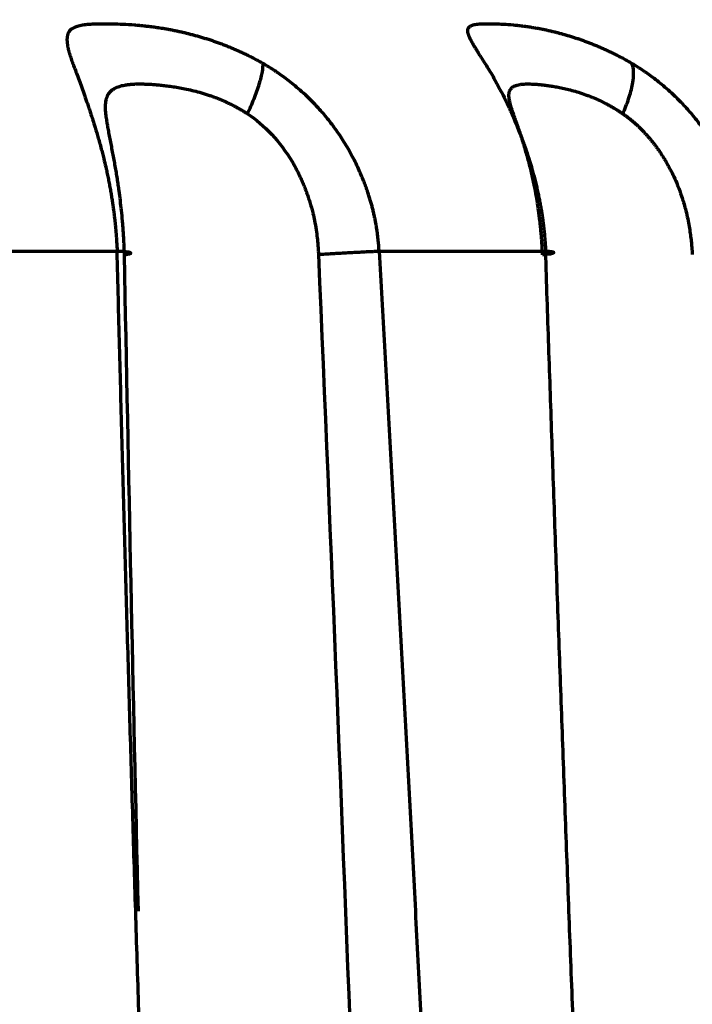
# Model space of a CAD drawing. Header units: millimetres. Extents: x -170 to 6906, y -2212 to 4257.
# Tile 178 of 256: x 4952.41 to 4957.81, y -1045.22 to -1037.32. Entities that reach past the tile are written whole.
import ezdxf

# ---------------------------------------------------------------- set-up
doc = ezdxf.new("R2010")
doc.units = ezdxf.units.MM
doc.layers.add('1', color=7, linetype='Continuous', true_color=0xffffff)
doc.styles.add('PC_TEXTSTYLE', font='ISOCP.SHX', dxfattribs={"width": 0.707, "bigfont": 'GBCBIG.SHX'})
doc.dimstyles.new('GB_DIMSTYLE', dxfattribs={"dimtxt": 50, "dimasz": 40, "dimexe": 1, "dimexo": 0, "dimgap": 1.5, "dimtad": 1, "dimdec": 1, "dimdsep": 46, "dimtxsty": 'PC_TEXTSTYLE', "dimcen": 0, "dimclrd": 256, "dimclrt": 3, "dimadec": 1, "dimazin": 2, "dimtp": 0.1, "dimtm": 0.1, "dimtfac": 0.71, "dimtdec": 1, "dimtmove": 0, "dimatfit": 3, "dimfxl": 1, "dimtfill": 1, "dimarcsym": 0})

# ---------------------------------------------------------------- blocks, each defined once
blk = doc.blocks.new('*D40')
at = {"lineweight": -2, "transparency": 16777216}
for p, q in [((5298.6037, -811.4238), (5142.7089, -938.9816)), ((4772.6385, -1241.784), (5111.7513, -964.312))]:
    blk.add_line(p, q, dxfattribs=at)
at = {"lineweight": 18, "transparency": 16777216}
blk.add_solid([(5138.4871, -933.822), (5146.9306, -944.1412), (5111.7513, -964.312)], dxfattribs=at)
at = {"layer": 'Defpoints', "color": 0, "lineweight": 18, "transparency": 16777216}
for p in [(5111.7513, -964.312), (4772.6385, -1241.784)]:
    blk.add_point(p, dxfattribs=at)
at = {"color": 3, "lineweight": 18, "transparency": 16777216, "insert": (5244.5253, -821.4256), "char_height": 50, "attachment_point": 5, "rotation": 39.29104, "style": 'PC_TEXTSTYLE', "bg_fill": 3, "box_fill_scale": 1.1, "bg_fill_color": 256, "bg_fill_true_color": 13158600, "bg_fill_transparency": 0}
blk.add_mtext('R625', dxfattribs=at)

msp = doc.modelspace()

# ---------------------------------------------------------------- linework, layer by layer
at = {"color": 0, "lineweight": 18}
msp.add_arc((4772.6385, -1241.784), 438.1646, 198.705525, 161.369529, dxfattribs=at)
at = {"layer": '1', "color": 0, "linetype": 'Continuous', "lineweight": 70}
for points, knots in [([(4954.3604, -1037.6708), (4954.3548, -1037.6676), (4954.3435, -1037.6612), (4954.3265, -1037.6518), (4954.3095, -1037.6426), (4954.2925, -1037.6336), (4954.2755, -1037.6248), (4954.2585, -1037.6162), (4954.2416, -1037.6077), (4954.2246, -1037.5994), (4954.2077, -1037.5913), (4954.1907, -1037.5834), (4954.1738, -1037.5757), (4954.157, -1037.5681), (4954.1401, -1037.5607), (4954.1233, -1037.5535), (4954.1065, -1037.5464), (4954.0897, -1037.5395), (4954.0729, -1037.5328), (4954.0562, -1037.5262), (4954.0396, -1037.5198), (4954.0229, -1037.5135), (4954.0063, -1037.5074), (4953.9898, -1037.5015), (4953.9732, -1037.4957), (4953.9568, -1037.49), (4953.9403, -1037.4845), (4953.924, -1037.4792), (4953.9076, -1037.4739), (4953.8914, -1037.4689), (4953.8751, -1037.4639), (4953.859, -1037.4592), (4953.8429, -1037.4545), (4953.8268, -1037.45), (4953.8109, -1037.4456), (4953.7949, -1037.4414), (4953.7791, -1037.4372), (4953.7633, -1037.4333), (4953.7476, -1037.4294), (4953.732, -1037.4256), (4953.7164, -1037.422), (4953.7009, -1037.4185), (4953.6855, -1037.4151), (4953.6702, -1037.4119), (4953.655, -1037.4087), (4953.6398, -1037.4057), (4953.6247, -1037.4027), (4953.6098, -1037.3999), (4953.5949, -1037.3972), (4953.5801, -1037.3946), (4953.5654, -1037.3921), (4953.5508, -1037.3897), (4953.5363, -1037.3874), (4953.5219, -1037.3852), (4953.5076, -1037.383), (4953.4934, -1037.381), (4953.4793, -1037.3791), (4953.4653, -1037.3773), (4953.4514, -1037.3755), (4953.4377, -1037.3738), (4953.424, -1037.3723), (4953.4105, -1037.3708), (4953.3971, -1037.3693), (4953.3838, -1037.368), (4953.3706, -1037.3667), (4953.3575, -1037.3655), (4953.3446, -1037.3644), (4953.3024, -1037.361), (4953.2372, -1037.357), (4953.1575, -1037.3544), (4953.0935, -1037.3538), (4953.0431, -1037.3541), (4953.0041, -1037.3551), (4952.9701, -1037.3568), (4952.9396, -1037.3592), (4952.9117, -1037.3628), (4952.8883, -1037.3672), (4952.8689, -1037.3722), (4952.8528, -1037.3778), (4952.8397, -1037.3836), (4952.8291, -1037.3896), (4952.8206, -1037.3954), (4952.8139, -1037.401), (4952.8088, -1037.406), (4952.8049, -1037.4105), (4952.8021, -1037.4142), (4952.8002, -1037.4169), (4952.7984, -1037.4199), (4952.7967, -1037.4234), (4952.7947, -1037.4278), (4952.7929, -1037.4324), (4952.7913, -1037.4372), (4952.7898, -1037.4421), (4952.7886, -1037.4473), (4952.7876, -1037.4526), (4952.7868, -1037.4581), (4952.7862, -1037.4638), (4952.7858, -1037.4697), (4952.7856, -1037.4758), (4952.7856, -1037.4821), (4952.7858, -1037.4885), (4952.7862, -1037.4953), (4952.7867, -1037.5022), (4952.7875, -1037.5093), (4952.7885, -1037.5166), (4952.7897, -1037.5242), (4952.7911, -1037.532), (4952.7926, -1037.54), (4952.7944, -1037.5482), (4952.7964, -1037.5567), (4952.7986, -1037.5654), (4952.801, -1037.5743), (4952.8036, -1037.5835), (4952.8064, -1037.5929), (4952.8094, -1037.6026), (4952.8126, -1037.6125), (4952.8193, -1037.6326), (4952.8305, -1037.6645), (4952.8479, -1037.7111), (4952.8672, -1037.7622), (4952.888, -1037.8178), (4952.9097, -1037.8779), (4952.9323, -1037.9421), (4952.9499, -1037.9942), (4952.964, -1038.0365), (4952.9759, -1038.0721), (4952.9923, -1038.1226), (4953.0133, -1038.1893), (4953.0383, -1038.273), (4953.0631, -1038.3628), (4953.0841, -1038.4457), (4953.0987, -1038.5082), (4953.1094, -1038.5572), (4953.1181, -1038.5996), (4953.1265, -1038.6426), (4953.1342, -1038.6848), (4953.1413, -1038.726), (4953.1477, -1038.7661), (4953.1536, -1038.8053), (4953.159, -1038.8433), (4953.1638, -1038.8802), (4953.1681, -1038.916), (4953.1718, -1038.9505), (4953.1752, -1038.9837), (4953.1781, -1039.0156), (4953.1806, -1039.0463), (4953.1828, -1039.0756), (4953.1847, -1039.1035), (4953.1862, -1039.13), (4953.1875, -1039.1551), (4953.1882, -1039.1714), (4953.1886, -1039.1793)], [0, 0, 0, 0, 0.003969, 0.007923, 0.01186, 0.015782, 0.019688, 0.02358, 0.027457, 0.03132, 0.035169, 0.039005, 0.042827, 0.046636, 0.050432, 0.054216, 0.057988, 0.061748, 0.065496, 0.069233, 0.072958, 0.076673, 0.080377, 0.08407, 0.087753, 0.091426, 0.095089, 0.098742, 0.102385, 0.106019, 0.109644, 0.11326, 0.116867, 0.120465, 0.124054, 0.127635, 0.131208, 0.134773, 0.138329, 0.141878, 0.145419, 0.148952, 0.152477, 0.155995, 0.159506, 0.163009, 0.166505, 0.169994, 0.173476, 0.176952, 0.18042, 0.183882, 0.187338, 0.190787, 0.194229, 0.197665, 0.201096, 0.20452, 0.207938, 0.21135, 0.214757, 0.218157, 0.221553, 0.224942, 0.228327, 0.231706, 0.23508, 0.238449, 0.265024, 0.288582, 0.309266, 0.327196, 0.342425, 0.354956, 0.370108, 0.384321, 0.39758, 0.40987, 0.421176, 0.431482, 0.440773, 0.449035, 0.456254, 0.462417, 0.467514, 0.471535, 0.474473, 0.476322, 0.480542, 0.484772, 0.489015, 0.493269, 0.497535, 0.501812, 0.506102, 0.510405, 0.51472, 0.519048, 0.523389, 0.527744, 0.532112, 0.536494, 0.54089, 0.545301, 0.549727, 0.554168, 0.558626, 0.563101, 0.567593, 0.572104, 0.576633, 0.581182, 0.585751, 0.59034, 0.594949, 0.599578, 0.604225, 0.622501, 0.641003, 0.659702, 0.678562, 0.697573, 0.716743, 0.736071, 0.742017, 0.751614, 0.764903, 0.781931, 0.802753, 0.826901, 0.846074, 0.860195, 0.869215, 0.878885, 0.88828, 0.897397, 0.906234, 0.91479, 0.923065, 0.931056, 0.938763, 0.946185, 0.953321, 0.96017, 0.966731, 0.973003, 0.978986, 0.984679, 0.990079, 0.995186, 1, 1, 1, 1]), ([(4957.324, -1037.6708), (4957.3185, -1037.6676), (4957.3075, -1037.6612), (4957.291, -1037.6518), (4957.2745, -1037.6426), (4957.2581, -1037.6336), (4957.2417, -1037.6248), (4957.2253, -1037.6162), (4957.2089, -1037.6077), (4957.1926, -1037.5994), (4957.1763, -1037.5913), (4957.1601, -1037.5834), (4957.1439, -1037.5757), (4957.1277, -1037.5681), (4957.1116, -1037.5607), (4957.0955, -1037.5535), (4957.0795, -1037.5464), (4957.0636, -1037.5395), (4957.0477, -1037.5328), (4957.0318, -1037.5262), (4957.016, -1037.5198), (4957.0002, -1037.5135), (4956.9846, -1037.5074), (4956.9689, -1037.5015), (4956.9534, -1037.4957), (4956.9379, -1037.49), (4956.9225, -1037.4845), (4956.9071, -1037.4792), (4956.8919, -1037.4739), (4956.8767, -1037.4689), (4956.8615, -1037.4639), (4956.8465, -1037.4592), (4956.8315, -1037.4545), (4956.8166, -1037.45), (4956.8018, -1037.4456), (4956.7871, -1037.4414), (4956.7725, -1037.4372), (4956.7579, -1037.4333), (4956.7435, -1037.4294), (4956.7291, -1037.4256), (4956.7148, -1037.422), (4956.7007, -1037.4185), (4956.6866, -1037.4151), (4956.6726, -1037.4119), (4956.6588, -1037.4087), (4956.645, -1037.4057), (4956.6314, -1037.4027), (4956.6178, -1037.3999), (4956.6044, -1037.3972), (4956.5911, -1037.3946), (4956.5779, -1037.3921), (4956.5648, -1037.3897), (4956.5518, -1037.3874), (4956.5389, -1037.3852), (4956.5262, -1037.383), (4956.5136, -1037.381), (4956.5011, -1037.3791), (4956.4887, -1037.3773), (4956.4765, -1037.3755), (4956.4644, -1037.3738), (4956.4525, -1037.3723), (4956.4406, -1037.3708), (4956.4289, -1037.3693), (4956.4174, -1037.368), (4956.406, -1037.3667), (4956.3947, -1037.3655), (4956.3835, -1037.3644), (4956.3473, -1037.361), (4956.2921, -1037.357), (4956.2267, -1037.3544), (4956.176, -1037.3538), (4956.1376, -1037.3541), (4956.1091, -1037.3551), (4956.0852, -1037.3568), (4956.0648, -1037.3592), (4956.0473, -1037.3628), (4956.0337, -1037.3672), (4956.0234, -1037.3722), (4956.0158, -1037.3778), (4956.0105, -1037.3836), (4956.0069, -1037.3896), (4956.0048, -1037.3954), (4956.0036, -1037.401), (4956.0031, -1037.406), (4956.0031, -1037.4105), (4956.0033, -1037.4142), (4956.0037, -1037.4169), (4956.0042, -1037.4199), (4956.005, -1037.4234), (4956.0062, -1037.4278), (4956.0076, -1037.4324), (4956.0092, -1037.4372), (4956.011, -1037.4421), (4956.013, -1037.4473), (4956.0152, -1037.4526), (4956.0176, -1037.4581), (4956.0202, -1037.4638), (4956.023, -1037.4697), (4956.026, -1037.4758), (4956.0292, -1037.4821), (4956.0326, -1037.4885), (4956.0362, -1037.4953), (4956.04, -1037.5022), (4956.044, -1037.5093), (4956.0482, -1037.5166), (4956.0525, -1037.5242), (4956.0571, -1037.532), (4956.0619, -1037.54), (4956.0669, -1037.5482), (4956.072, -1037.5567), (4956.0774, -1037.5654), (4956.0829, -1037.5743), (4956.0887, -1037.5835), (4956.0947, -1037.5929), (4956.1008, -1037.6026), (4956.1071, -1037.6125), (4956.12, -1037.6326), (4956.1404, -1037.6645), (4956.1695, -1037.7111), (4956.2003, -1037.7622), (4956.232, -1037.8178), (4956.2642, -1037.8779), (4956.2968, -1037.9421), (4956.3217, -1037.9942), (4956.3413, -1038.0365), (4956.3575, -1038.0721), (4956.3798, -1038.1226), (4956.4078, -1038.1893), (4956.4407, -1038.273), (4956.473, -1038.3628), (4956.5, -1038.4457), (4956.5187, -1038.5082), (4956.5323, -1038.5572), (4956.5434, -1038.5996), (4956.554, -1038.6426), (4956.5638, -1038.6848), (4956.5727, -1038.726), (4956.5809, -1038.7661), (4956.5883, -1038.8053), (4956.5949, -1038.8433), (4956.6009, -1038.8802), (4956.6062, -1038.916), (4956.6108, -1038.9505), (4956.6149, -1038.9837), (4956.6185, -1039.0156), (4956.6215, -1039.0463), (4956.6241, -1039.0756), (4956.6263, -1039.1035), (4956.6281, -1039.13), (4956.6296, -1039.1551), (4956.6304, -1039.1714), (4956.6308, -1039.1793)], [0, 0, 0, 0, 0.003969, 0.007923, 0.01186, 0.015782, 0.019688, 0.02358, 0.027457, 0.03132, 0.035169, 0.039005, 0.042827, 0.046636, 0.050432, 0.054216, 0.057988, 0.061748, 0.065496, 0.069233, 0.072958, 0.076673, 0.080377, 0.08407, 0.087753, 0.091426, 0.095089, 0.098742, 0.102385, 0.106019, 0.109644, 0.11326, 0.116867, 0.120465, 0.124054, 0.127635, 0.131208, 0.134773, 0.138329, 0.141878, 0.145419, 0.148952, 0.152477, 0.155995, 0.159506, 0.163009, 0.166505, 0.169994, 0.173476, 0.176952, 0.18042, 0.183882, 0.187338, 0.190787, 0.194229, 0.197665, 0.201096, 0.20452, 0.207938, 0.21135, 0.214757, 0.218157, 0.221553, 0.224942, 0.228327, 0.231706, 0.23508, 0.238449, 0.265024, 0.288582, 0.309266, 0.327196, 0.342425, 0.354956, 0.370108, 0.384321, 0.39758, 0.40987, 0.421176, 0.431482, 0.440773, 0.449035, 0.456254, 0.462417, 0.467514, 0.471535, 0.474473, 0.476322, 0.480542, 0.484772, 0.489015, 0.493269, 0.497535, 0.501812, 0.506102, 0.510405, 0.51472, 0.519048, 0.523389, 0.527744, 0.532112, 0.536494, 0.54089, 0.545301, 0.549727, 0.554168, 0.558626, 0.563101, 0.567593, 0.572104, 0.576633, 0.581182, 0.585751, 0.59034, 0.594949, 0.599578, 0.604225, 0.622501, 0.641003, 0.659702, 0.678562, 0.697573, 0.716743, 0.736071, 0.742017, 0.751614, 0.764903, 0.781931, 0.802753, 0.826901, 0.846074, 0.860195, 0.869215, 0.878885, 0.88828, 0.897397, 0.906234, 0.91479, 0.923065, 0.931056, 0.938763, 0.946185, 0.953321, 0.96017, 0.966731, 0.973003, 0.978986, 0.984679, 0.990079, 0.995186, 1, 1, 1, 1]), ([(4954.2353, -1038.0741), (4954.2541, -1038.0348), (4954.2907, -1037.9521), (4954.3339, -1037.832), (4954.3585, -1037.733), (4954.3616, -1037.6877), (4954.3604, -1037.6708)], [0, 0, 0, 0, 0.247694, 0.501896, 0.756099, 1, 1, 1, 1]), ([(4955.293, -1039.1793), (4955.2927, -1039.1727), (4955.292, -1039.1592), (4955.2906, -1039.1383), (4955.2888, -1039.1163), (4955.2867, -1039.0933), (4955.2841, -1039.0692), (4955.281, -1039.0441), (4955.2775, -1039.018), (4955.2733, -1038.9909), (4955.2686, -1038.9628), (4955.2632, -1038.9338), (4955.257, -1038.9038), (4955.2502, -1038.8729), (4955.2425, -1038.8411), (4955.234, -1038.8084), (4955.2246, -1038.7749), (4955.2142, -1038.7406), (4955.1971, -1038.6879), (4955.1698, -1038.6126), (4955.1271, -1038.512), (4955.0714, -1038.4004), (4955.0059, -1038.2889), (4954.9345, -1038.1845), (4954.8627, -1038.0927), (4954.7897, -1038.0101), (4954.7218, -1037.9417), (4954.6609, -1037.8859), (4954.6081, -1037.8411), (4954.5582, -1037.8018), (4954.5116, -1037.7674), (4954.4684, -1037.7376), (4954.429, -1037.712), (4954.3935, -1037.69), (4954.3709, -1037.6769), (4954.3604, -1037.6708)], [0, 0, 0, 0, 0.010718, 0.022031, 0.033937, 0.046434, 0.059519, 0.07319, 0.087443, 0.102277, 0.117689, 0.133677, 0.150239, 0.167373, 0.185077, 0.203348, 0.222185, 0.241585, 0.261547, 0.312327, 0.371604, 0.439243, 0.515068, 0.581635, 0.644709, 0.704303, 0.76044, 0.800906, 0.83826, 0.872559, 0.903859, 0.93221, 0.957659, 0.980244, 1, 1, 1, 1]), ([(4957.2505, -1038.0741), (4957.2683, -1038.0348), (4957.3011, -1037.9521), (4957.3327, -1037.832), (4957.3408, -1037.733), (4957.3314, -1037.6877), (4957.324, -1037.6708)], [0, 0, 0, 0, 0.247693, 0.501896, 0.756099, 1, 1, 1, 1]), ([(4958.2562, -1039.1793), (4958.2559, -1039.1727), (4958.2551, -1039.1592), (4958.2536, -1039.1383), (4958.2518, -1039.1163), (4958.2496, -1039.0933), (4958.2469, -1039.0692), (4958.2438, -1039.0441), (4958.2401, -1039.018), (4958.2358, -1038.9909), (4958.2309, -1038.9628), (4958.2254, -1038.9338), (4958.2191, -1038.9038), (4958.212, -1038.8729), (4958.2042, -1038.8411), (4958.1954, -1038.8084), (4958.1858, -1038.7749), (4958.1752, -1038.7406), (4958.1577, -1038.6879), (4958.1298, -1038.6126), (4958.0863, -1038.512), (4958.0297, -1038.4004), (4957.9634, -1038.2889), (4957.8914, -1038.1845), (4957.8194, -1038.0927), (4957.7465, -1038.0101), (4957.6791, -1037.9417), (4957.6187, -1037.8859), (4957.5667, -1037.8411), (4957.5176, -1037.8018), (4957.4718, -1037.7674), (4957.4295, -1037.7376), (4957.3909, -1037.712), (4957.3563, -1037.69), (4957.3343, -1037.6769), (4957.324, -1037.6708)], [0, 0, 0, 0, 0.010718, 0.022031, 0.033937, 0.046434, 0.059519, 0.07319, 0.087443, 0.102277, 0.117689, 0.133677, 0.150239, 0.167373, 0.185077, 0.203348, 0.222185, 0.241585, 0.261547, 0.312327, 0.371604, 0.439243, 0.515068, 0.581635, 0.644709, 0.704303, 0.76044, 0.800906, 0.83826, 0.872559, 0.903859, 0.93221, 0.957659, 0.980244, 1, 1, 1, 1]), ([(4953.2475, -1039.2056), (4953.2472, -1039.1968), (4953.2467, -1039.179), (4953.2456, -1039.1518), (4953.2444, -1039.1236), (4953.2429, -1039.0945), (4953.2412, -1039.0644), (4953.2392, -1039.0334), (4953.237, -1039.0014), (4953.2345, -1038.9686), (4953.2303, -1038.9185), (4953.2239, -1038.8522), (4953.2147, -1038.7712), (4953.2059, -1038.7024), (4953.1977, -1038.6443), (4953.1902, -1038.5955), (4953.1821, -1038.5455), (4953.1733, -1038.4945), (4953.1641, -1038.443), (4953.1544, -1038.3912), (4953.1446, -1038.3397), (4953.1347, -1038.2883), (4953.1252, -1038.2385), (4953.1164, -1038.1914), (4953.1102, -1038.1564), (4953.1059, -1038.13), (4953.1027, -1038.1092), (4953.0996, -1038.0858), (4953.0969, -1038.0603), (4953.0948, -1038.0266), (4953.0955, -1037.9907), (4953.1011, -1037.9572), (4953.1095, -1037.9326), (4953.1189, -1037.9149), (4953.1283, -1037.9023), (4953.1365, -1037.8937), (4953.1487, -1037.8828), (4953.1696, -1037.8687), (4953.2044, -1037.8539), (4953.2437, -1037.8444), (4953.2763, -1037.8396), (4953.303, -1037.8369), (4953.3288, -1037.8353), (4953.3604, -1037.8346), (4953.3931, -1037.8347), (4953.4279, -1037.8358), (4953.4653, -1037.8378), (4953.5058, -1037.8407), (4953.5479, -1037.8447), (4953.5926, -1037.8501), (4953.6406, -1037.857), (4953.6924, -1037.8656), (4953.7474, -1037.8763), (4953.8055, -1037.8897), (4953.8667, -1037.9061), (4953.9171, -1037.922), (4953.9554, -1037.9354), (4953.9807, -1037.9448), (4954.006, -1037.9548), (4954.0314, -1037.9654), (4954.0569, -1037.9766), (4954.0824, -1037.9884), (4954.1079, -1038.001), (4954.1335, -1038.0141), (4954.159, -1038.028), (4954.1845, -1038.0426), (4954.21, -1038.0579), (4954.2269, -1038.0687), (4954.2353, -1038.0741)], [0, 0, 0, 0, 0.007512, 0.015318, 0.023416, 0.031803, 0.040478, 0.049438, 0.05868, 0.068203, 0.078002, 0.102423, 0.126452, 0.150085, 0.164547, 0.179707, 0.195534, 0.211995, 0.229051, 0.246665, 0.264795, 0.2834, 0.302955, 0.322066, 0.340761, 0.348747, 0.358584, 0.370231, 0.383639, 0.398765, 0.427199, 0.451863, 0.472987, 0.490688, 0.505022, 0.516015, 0.523683, 0.550042, 0.582942, 0.614425, 0.635038, 0.644821, 0.661803, 0.678269, 0.694239, 0.709729, 0.726739, 0.743759, 0.760783, 0.777801, 0.796131, 0.815078, 0.834648, 0.854852, 0.875708, 0.897249, 0.905663, 0.914091, 0.922534, 0.930997, 0.939485, 0.948, 0.95655, 0.965138, 0.973771, 0.982454, 0.991195, 1, 1, 1, 1]), ([(4956.6059, -1039.2056), (4956.6055, -1039.1968), (4956.6048, -1039.179), (4956.6034, -1039.1518), (4956.6018, -1039.1236), (4956.5999, -1039.0945), (4956.5977, -1039.0644), (4956.5951, -1039.0334), (4956.5922, -1039.0014), (4956.589, -1038.9686), (4956.5835, -1038.9185), (4956.5751, -1038.8522), (4956.5628, -1038.7712), (4956.5508, -1038.7024), (4956.5395, -1038.6443), (4956.5291, -1038.5955), (4956.5176, -1038.5455), (4956.505, -1038.4945), (4956.4914, -1038.443), (4956.4769, -1038.3912), (4956.4616, -1038.3397), (4956.4456, -1038.2883), (4956.4294, -1038.2385), (4956.4134, -1038.1914), (4956.4011, -1038.1564), (4956.3916, -1038.13), (4956.3842, -1038.1092), (4956.376, -1038.0858), (4956.3672, -1038.0603), (4956.3561, -1038.0266), (4956.3457, -1037.9907), (4956.3388, -1037.9572), (4956.3362, -1037.9326), (4956.3363, -1037.9149), (4956.3381, -1037.9023), (4956.3405, -1037.8937), (4956.3448, -1037.8828), (4956.3538, -1037.8687), (4956.3728, -1037.8539), (4956.3974, -1037.8444), (4956.4195, -1037.8396), (4956.4384, -1037.8369), (4956.4571, -1037.8353), (4956.4808, -1037.8346), (4956.5059, -1037.8347), (4956.5334, -1037.8358), (4956.5635, -1037.8378), (4956.5966, -1037.8407), (4956.6316, -1037.8447), (4956.6694, -1037.8501), (4956.7104, -1037.857), (4956.7552, -1037.8656), (4956.8034, -1037.8763), (4956.8548, -1037.8897), (4956.9096, -1037.9061), (4956.9551, -1037.922), (4956.99, -1037.9354), (4957.0131, -1037.9448), (4957.0363, -1037.9548), (4957.0597, -1037.9654), (4957.0832, -1037.9766), (4957.1069, -1037.9884), (4957.1307, -1038.001), (4957.1545, -1038.0141), (4957.1784, -1038.028), (4957.2024, -1038.0426), (4957.2265, -1038.0579), (4957.2425, -1038.0687), (4957.2505, -1038.0741)], [0, 0, 0, 0, 0.007512, 0.015318, 0.023416, 0.031803, 0.040478, 0.049438, 0.05868, 0.068203, 0.078002, 0.102423, 0.126452, 0.150085, 0.164547, 0.179707, 0.195534, 0.211995, 0.229052, 0.246665, 0.264795, 0.2834, 0.302955, 0.322066, 0.340761, 0.348747, 0.358584, 0.370231, 0.383639, 0.398765, 0.427201, 0.451866, 0.47299, 0.490691, 0.505024, 0.516016, 0.523683, 0.550042, 0.582942, 0.614425, 0.635039, 0.644821, 0.661803, 0.678269, 0.694239, 0.709729, 0.726739, 0.743759, 0.760783, 0.777801, 0.796131, 0.815078, 0.834648, 0.854852, 0.875708, 0.897249, 0.905663, 0.914091, 0.922534, 0.930997, 0.939485, 0.948001, 0.95655, 0.965138, 0.973771, 0.982454, 0.991195, 1, 1, 1, 1]), ([(4957.2505, -1038.0741), (4957.2544, -1038.0768), (4957.2622, -1038.0822), (4957.2737, -1038.0904), (4957.285, -1038.0989), (4957.2962, -1038.1074), (4957.3073, -1038.1162), (4957.3182, -1038.125), (4957.3289, -1038.1339), (4957.3395, -1038.143), (4957.3499, -1038.1522), (4957.3602, -1038.1615), (4957.3703, -1038.1708), (4957.3803, -1038.1803), (4957.3901, -1038.1898), (4957.3998, -1038.1995), (4957.4093, -1038.2092), (4957.4187, -1038.2189), (4957.4279, -1038.2288), (4957.437, -1038.2387), (4957.4459, -1038.2486), (4957.4546, -1038.2586), (4957.4633, -1038.2686), (4957.4717, -1038.2787), (4957.48, -1038.2888), (4957.4882, -1038.2989), (4957.4962, -1038.3091), (4957.5041, -1038.3192), (4957.5118, -1038.3294), (4957.5194, -1038.3396), (4957.5268, -1038.3498), (4957.5341, -1038.36), (4957.5412, -1038.3702), (4957.5482, -1038.3804), (4957.5551, -1038.3906), (4957.5618, -1038.4007), (4957.5684, -1038.4109), (4957.5748, -1038.421), (4957.5811, -1038.4311), (4957.5873, -1038.4412), (4957.5933, -1038.4512), (4957.5992, -1038.4613), (4957.605, -1038.4712), (4957.6106, -1038.4812), (4957.6162, -1038.491), (4957.6216, -1038.5009), (4957.6268, -1038.5107), (4957.6403, -1038.5362), (4957.6629, -1038.5822), (4957.6939, -1038.6541), (4957.7256, -1038.7407), (4957.7506, -1038.8254), (4957.7688, -1038.9016), (4957.7811, -1038.9625), (4957.7906, -1039.0196), (4957.7977, -1039.0724), (4957.803, -1039.1208), (4957.8068, -1039.1647), (4957.8085, -1039.1924), (4957.8093, -1039.2055)], [0, 0, 0, 0, 0.011394, 0.022723, 0.033989, 0.045194, 0.056337, 0.067419, 0.078441, 0.089404, 0.100307, 0.111151, 0.121936, 0.132662, 0.143328, 0.153935, 0.164482, 0.174969, 0.185396, 0.195762, 0.206067, 0.21631, 0.226491, 0.236608, 0.246662, 0.256651, 0.266576, 0.276434, 0.286226, 0.295951, 0.305608, 0.315195, 0.324713, 0.334161, 0.343537, 0.352841, 0.362072, 0.371229, 0.380311, 0.389318, 0.398249, 0.407103, 0.415878, 0.424575, 0.433193, 0.44173, 0.450186, 0.458561, 0.507738, 0.567068, 0.636894, 0.717583, 0.768065, 0.815304, 0.85921, 0.899702, 0.936709, 0.970162, 1, 1, 1, 1]), ([(4954.5947, -1038.4583), (4954.5979, -1038.464), (4954.6045, -1038.4754), (4954.6141, -1038.4928), (4954.6235, -1038.5103), (4954.6328, -1038.528), (4954.6418, -1038.5459), (4954.6506, -1038.5639), (4954.6592, -1038.5822), (4954.6677, -1038.6006), (4954.6759, -1038.6193), (4954.6839, -1038.6381), (4954.6917, -1038.657), (4954.6992, -1038.6762), (4954.7066, -1038.6955), (4954.7137, -1038.7149), (4954.7206, -1038.7345), (4954.7273, -1038.7543), (4954.7337, -1038.7742), (4954.7399, -1038.7943), (4954.7461, -1038.8152), (4954.7536, -1038.8423), (4954.7634, -1038.8813), (4954.7757, -1038.9375), (4954.7872, -1039.0026), (4954.7958, -1039.0676), (4954.8011, -1039.1228), (4954.8042, -1039.1677), (4954.8053, -1039.1941), (4954.8057, -1039.2055)], [0, 0, 0, 0, 0.025144, 0.050388, 0.075733, 0.101177, 0.126721, 0.152365, 0.178108, 0.203949, 0.229888, 0.255924, 0.282058, 0.308289, 0.334615, 0.361037, 0.387555, 0.414167, 0.440873, 0.467674, 0.494568, 0.524091, 0.57524, 0.648386, 0.744044, 0.828096, 0.898965, 0.956349, 1, 1, 1, 1]), ([(4953.2475, -1039.2056), (4953.2671, -1039.203), (4953.282, -1039.2003), (4953.2946, -1039.1963), (4953.2972, -1039.195), (4953.2988, -1039.1925), (4953.2979, -1039.1912), (4953.2926, -1039.1889), (4953.2882, -1039.1877), (4953.276, -1039.1856), (4953.2683, -1039.1846), (4953.2407, -1039.1819), (4953.2164, -1039.1804), (4953.1886, -1039.1793)], [0, 0, 0, 0, 0.25, 0.25, 0.375, 0.375, 0.5, 0.5, 0.625, 0.625, 0.75, 0.75, 1, 1, 1, 1]), ([(4953.6467, -1053.284), (4953.6412, -1053.1421), (4953.6302, -1052.8586), (4953.6139, -1052.4342), (4953.5977, -1052.0111), (4953.5818, -1051.5893), (4953.5661, -1051.1689), (4953.5506, -1050.7498), (4953.5353, -1050.332), (4953.5202, -1049.9156), (4953.5053, -1049.5005), (4953.4906, -1049.0868), (4953.4761, -1048.6744), (4953.4618, -1048.2634), (4953.4477, -1047.8537), (4953.4338, -1047.4453), (4953.4202, -1047.0383), (4953.4067, -1046.6327), (4953.3934, -1046.2283), (4953.3803, -1045.8253), (4953.3674, -1045.4237), (4953.3548, -1045.0234), (4953.3423, -1044.6244), (4953.33, -1044.2268), (4953.318, -1043.8305), (4953.3061, -1043.4356), (4953.2944, -1043.042), (4953.2829, -1042.6497), (4953.2717, -1042.2588), (4953.2606, -1041.8692), (4953.2497, -1041.481), (4953.239, -1041.0941), (4953.2285, -1040.7085), (4953.2182, -1040.3243), (4953.2081, -1039.9415), (4953.1982, -1039.56), (4953.1918, -1039.3061), (4953.1886, -1039.1793)], [0, 0, 0, 0, 0.030185, 0.060276, 0.090271, 0.120171, 0.149976, 0.179687, 0.209302, 0.238822, 0.268247, 0.297577, 0.326813, 0.355953, 0.384998, 0.413949, 0.442804, 0.471565, 0.500231, 0.528802, 0.557278, 0.585659, 0.613945, 0.642137, 0.670233, 0.698235, 0.726142, 0.753954, 0.781671, 0.809294, 0.836822, 0.864255, 0.891593, 0.918837, 0.945986, 0.97304, 1, 1, 1, 1]), ([(4955.293, -1039.1793), (4955.3003, -1039.306), (4955.3149, -1039.5599), (4955.3366, -1039.9415), (4955.3583, -1040.3243), (4955.3799, -1040.7085), (4955.4014, -1041.0941), (4955.4229, -1041.481), (4955.4443, -1041.8692), (4955.4656, -1042.2587), (4955.4868, -1042.6497), (4955.508, -1043.0419), (4955.5291, -1043.4355), (4955.5502, -1043.8304), (4955.5712, -1044.2267), (4955.5921, -1044.6243), (4955.6129, -1045.0233), (4955.6337, -1045.4236), (4955.6544, -1045.8253), (4955.675, -1046.2283), (4955.6956, -1046.6326), (4955.7161, -1047.0383), (4955.7365, -1047.4453), (4955.7568, -1047.8536), (4955.7771, -1048.2633), (4955.7973, -1048.6744), (4955.8174, -1049.0868), (4955.8375, -1049.5005), (4955.8575, -1049.9156), (4955.8774, -1050.332), (4955.8972, -1050.7497), (4955.917, -1051.1688), (4955.9367, -1051.5893), (4955.9564, -1052.011), (4955.9759, -1052.4342), (4955.9954, -1052.8586), (4956.0083, -1053.1421), (4956.0148, -1053.284)], [0, 0, 0, 0, 0.026959, 0.054013, 0.081161, 0.108405, 0.135743, 0.163175, 0.190703, 0.218325, 0.246042, 0.273854, 0.301761, 0.329763, 0.357859, 0.386051, 0.414337, 0.442718, 0.471194, 0.499765, 0.52843, 0.557191, 0.586047, 0.614997, 0.644043, 0.673183, 0.702419, 0.731749, 0.761175, 0.790695, 0.820311, 0.850021, 0.879827, 0.909728, 0.939723, 0.969814, 1, 1, 1, 1]), ([(4956.6059, -1039.2056), (4956.6315, -1039.203), (4956.6531, -1039.2003), (4956.6765, -1039.1963), (4956.6827, -1039.195), (4956.6919, -1039.1925), (4956.6948, -1039.1912), (4956.697, -1039.1889), (4956.6964, -1039.1877), (4956.6917, -1039.1856), (4956.6876, -1039.1846), (4956.6706, -1039.1819), (4956.6529, -1039.1804), (4956.6308, -1039.1793)], [0, 0, 0, 0, 0.25, 0.25, 0.375, 0.375, 0.5, 0.5, 0.625, 0.625, 0.75, 0.75, 1, 1, 1, 1]), ([(4957.1788, -1053.284), (4957.1725, -1053.1421), (4957.1601, -1052.8586), (4957.1416, -1052.4342), (4957.1232, -1052.0111), (4957.1051, -1051.5893), (4957.0871, -1051.1689), (4957.0694, -1050.7498), (4957.0517, -1050.332), (4957.0343, -1049.9156), (4957.0171, -1049.5005), (4957, -1049.0868), (4956.9831, -1048.6744), (4956.9664, -1048.2634), (4956.9499, -1047.8537), (4956.9335, -1047.4453), (4956.9174, -1047.0383), (4956.9014, -1046.6327), (4956.8855, -1046.2283), (4956.8699, -1045.8253), (4956.8544, -1045.4237), (4956.8391, -1045.0234), (4956.824, -1044.6244), (4956.8091, -1044.2268), (4956.7943, -1043.8305), (4956.7797, -1043.4356), (4956.7653, -1043.042), (4956.7511, -1042.6497), (4956.737, -1042.2588), (4956.7231, -1041.8692), (4956.7094, -1041.481), (4956.6959, -1041.0941), (4956.6825, -1040.7085), (4956.6693, -1040.3243), (4956.6563, -1039.9415), (4956.6435, -1039.56), (4956.635, -1039.3061), (4956.6308, -1039.1793)], [0, 0, 0, 0, 0.030185, 0.060276, 0.090271, 0.120171, 0.149976, 0.179687, 0.209302, 0.238822, 0.268247, 0.297577, 0.326813, 0.355953, 0.384998, 0.413949, 0.442804, 0.471565, 0.500231, 0.528802, 0.557278, 0.585659, 0.613945, 0.642137, 0.670233, 0.698235, 0.726142, 0.753954, 0.781671, 0.809294, 0.836822, 0.864255, 0.891593, 0.918837, 0.945986, 0.97304, 1, 1, 1, 1])]:
    msp.add_open_spline(points, degree=3, knots=knots, dxfattribs=at)
for points in [[(4954.2353, -1038.0741), (4954.3734, -1038.1648), (4954.4969, -1038.297), (4954.5947, -1038.4583)], [(4953.1886, -1039.1793), (4952.6557, -1039.1793), (4952.1011, -1039.1793), (4951.5258, -1039.1793)], [(4953.3593, -1044.4762), (4953.3185, -1042.7192), (4953.2811, -1040.9623), (4953.2475, -1039.2056)], [(4954.8057, -1039.2055), (4955.0077, -1043.8976), (4955.1852, -1048.5909), (4955.3451, -1053.284)], [(4956.6308, -1039.1793), (4956.2089, -1039.1793), (4955.7626, -1039.1793), (4955.293, -1039.1793)]]:
    msp.add_open_spline(points, degree=3, dxfattribs=at)
msp.add_rational_spline([(4955.293, -1039.1793), (4955.1837, -1039.1842), (4955.0025, -1039.194), (4954.8057, -1039.2055)], [0.999973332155, 0.896378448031, 0.896384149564, 0.999990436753], degree=3, dxfattribs=at)

# ---------------------------------------------------------------- next in the draw order: dimensions: what is measured, and where the dimension line sits
at = {"lineweight": 18}
dim = msp.add_radius_dim(center=(4772.6385, -1241.784), mpoint=(5111.7513, -964.312), text='R625', dimstyle='GB_DIMSTYLE', dxfattribs=at)
dim.commit()
dim.dimension.update_dxf_attribs({"geometry": '*D40', "text_midpoint": (5261.3098, -841.9388), "dimtype": 164})

doc.saveas('drawing.dxf')
